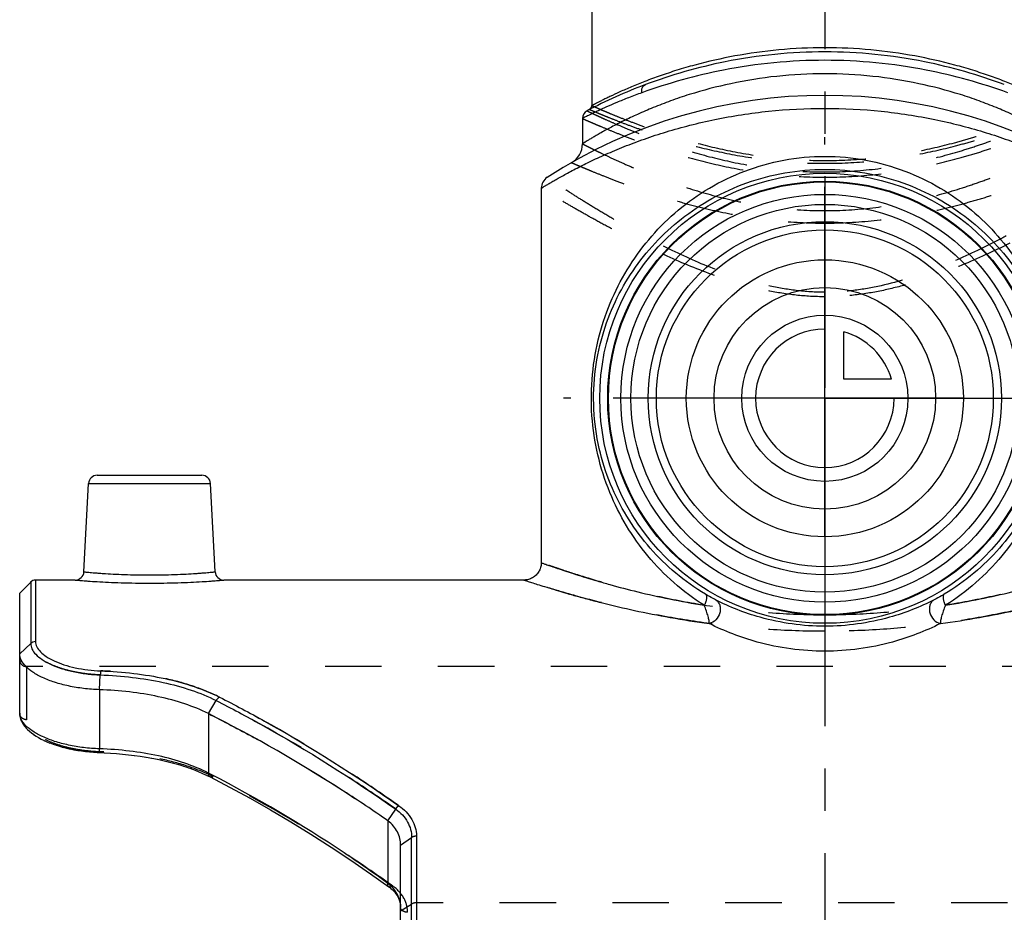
# Model space of a CAD drawing. Header units: millimetres. Extents: x 0 to 1000, y 0 to 1000.
# Tile 2 of 5: x 407 to 521, y 421 to 524. Entities that reach past the tile are written whole.
import ezdxf

# ---------------------------------------------------------------- set-up
doc = ezdxf.new("R2010")
doc.units = ezdxf.units.MM
doc.header["$LTSCALE"] = 65.185185
doc.linetypes.add('CENTER', pattern=[0.6, 0.375, -0.075, 0.075, -0.075])
doc.linetypes.add('HIDDEN', pattern=[0.2, 0.1, -0.1])
for name, color, linetype in [('ACHSEN_S', 7, 'CONTINUOUS'), ('FASEN', 7, 'CONTINUOUS'), ('FLAECHEN', 7, 'CONTINUOUS'), ('KOERPER', 7, 'CONTINUOUS'), ('KONST.EL_MIT_GEO', 7, 'CONTINUOUS'), ('KURVEN', 7, 'CONTINUOUS')]:
    doc.layers.add(name, color=color, linetype=linetype)

msp = doc.modelspace()

# ---------------------------------------------------------------- linework, layer by layer
at = {"layer": 'ACHSEN_S', "color": 40, "linetype": 'CENTER'}
msp.add_line((500, 662.55), (500, 338.23), dxfattribs=at)
at = {"layer": 'FASEN', "color": 7, "linetype": 'Continuous'}
for p, q in [((407, 457.95), (408.27, 459.22)), ((407, 450.93), (407, 457.95))]:
    msp.add_line(p, q, dxfattribs=at)
for radius in [25, 23.56]:
    msp.add_circle((500, 480.45), radius, dxfattribs=at)
for points, knots in [([(416.22, 446.78), (415.6, 446.8), (414.4, 446.89), (412.67, 447.18), (411.08, 447.59), (409.7, 448.12), (408.56, 448.73), (407.71, 449.41), (407.15, 450.14), (407, 450.68), (407, 450.93)], [0, 0, 0, 0, 0.171086, 0.335705, 0.489171, 0.627498, 0.747754, 0.848485, 0.930752, 1, 1, 1, 1]), ([(428.79, 444.02), (427.92, 444.46), (426.02, 445.23), (422.96, 446.04), (419.65, 446.57), (417.37, 446.74), (416.22, 446.78)], [0, 0, 0, 0, 0.225946, 0.471772, 0.732524, 1, 1, 1, 1]), ([(449.54, 431.63), (447.85, 432.8), (441.16, 437.29), (434.15, 441.32), (428.79, 444.02)], [0, 0, 0, 0, 0.254879, 1, 1, 1, 1]), ([(451, 428.81), (451, 429.08), (450.94, 429.61), (450.65, 430.37), (450.18, 431.06), (449.77, 431.45), (449.54, 431.63)], [0, 0, 0, 0, 0.240298, 0.483173, 0.734744, 1, 1, 1, 1])]:
    msp.add_open_spline(points, degree=3, knots=knots, dxfattribs=at)
at = {"layer": 'FASEN', "color": 8, "linetype": 'HIDDEN'}
msp.add_open_spline([(428.79, 444.02), (430.56, 443.13), (437.69, 439.38), (444.55, 435.1), (449.54, 431.63)], degree=3, knots=[0, 0, 0, 0, 0.24581, 1, 1, 1, 1], dxfattribs=at)
at = {"layer": 'FLAECHEN', "color": 7, "linetype": 'Continuous'}
for p, q in [((472, 512.78), (472, 509.85)), ((467.25, 504.72), (467.25, 461.45))]:
    msp.add_line(p, q, dxfattribs=at)
msp.add_circle((500, 480.45), 19.46, dxfattribs=at)
at = {"layer": 'KOERPER', "color": 40, "linetype": 'CENTER'}
for q in [(500, 510.63), (469.82, 480.45), (530.18, 480.45), (500, 450.27)]:
    msp.add_line((500, 480.45), q, dxfattribs=at)
at = {"layer": 'KOERPER', "color": 7, "linetype": 'Continuous'}
for p, q in [((413.42, 459.45), (408.83, 459.45)), ((465.25, 459.45), (430.58, 459.45))]:
    msp.add_line(p, q, dxfattribs=at)
at = {"layer": 'KOERPER', "color": 8, "linetype": 'HIDDEN'}
msp.add_line((592.2, 449.45), (407.8, 449.45), dxfattribs=at)
at = {"layer": 'KOERPER', "color": 7, "linetype": 'Continuous'}
for radius in [26, 25.08]:
    msp.add_circle((500, 480.45), radius, dxfattribs=at)
at = {"layer": 'KONST.EL_MIT_GEO', "color": 7, "linetype": 'Continuous'}
for p, q in [((473.1, 577.45), (473.1, 514.27)), ((415.95, 471.55), (428.05, 471.55)), ((414.42, 460.4), (414.95, 470.6)), ((414.95, 470.6), (429.05, 470.6)), ((429.58, 460.4), (429.05, 470.6)), ((408.27, 459.22), (408.27, 452.11)), ((408.83, 459.45), (408.83, 452.33)), ((407, 450.93), (408.27, 452.11)), ((407, 444.06), (407, 450.93)), ((416.22, 446.78), (416.31, 448.49)), ((416.22, 446.78), (416.22, 439.95)), ((428.79, 444.02), (429.68, 445.53)), ((428.79, 444.02), (428.79, 437.15)), ((407.1, 443.42), (407.18, 443.2)), ((407.18, 443.21), (407.28, 442.99)), ((407.28, 443), (407.41, 442.78)), ((407.4, 442.79), (407.56, 442.57)), ((407.55, 442.58), (407.73, 442.37)), ((407.72, 442.37), (407.92, 442.17)), ((407.91, 442.17), (408.14, 441.97)), ((408.13, 441.98), (408.37, 441.78)), ((408.36, 441.78), (408.62, 441.59)), ((408.61, 441.6), (408.9, 441.41)), ((408.89, 441.42), (409.18, 441.24)), ((409.17, 441.25), (409.49, 441.08)), ((409.48, 441.08), (409.81, 440.92)), ((409.8, 440.92), (410.15, 440.77)), ((410.13, 440.77), (410.5, 440.62)), ((410.48, 440.63), (410.86, 440.49)), ((410.85, 440.49), (411.24, 440.36)), ((411.22, 440.36), (411.63, 440.24)), ((411.61, 440.24), (412.03, 440.12)), ((412.01, 440.13), (412.44, 440.02)), ((412.42, 440.02), (412.86, 439.92)), ((412.84, 439.93), (413.29, 439.84)), ((413.27, 439.84), (413.72, 439.76)), ((413.71, 439.77), (414.17, 439.7)), ((414.15, 439.7), (414.61, 439.64)), ((414.6, 439.64), (415.07, 439.59)), ((415.05, 439.59), (415.52, 439.55)), ((415.51, 439.56), (415.98, 439.53)), ((415.96, 439.53), (416.78, 439.49)), ((428.63, 436.88), (428.99, 436.7)), ((429.13, 436.98), (428.79, 437.15)), ((429.13, 436.97), (428.79, 437.15)), ((449.54, 431.63), (450.44, 432.98)), ((449.54, 431.63), (449.54, 424.4)), ((451, 428.81), (452.27, 429.71)), ((451, 402.51), (451, 428.81)), ((452.27, 412.5), (452.27, 429.71)), ((452.83, 429.89), (452.83, 412.49))]:
    msp.add_line(p, q, dxfattribs=at)
at = {"layer": 'KONST.EL_MIT_GEO', "color": 8, "linetype": 'HIDDEN'}
for p, q in [((407.8, 449.45), (407.8, 443.31)), ((407, 444), (407, 443.99)), ((416.25, 439.6), (416.28, 439.6)), ((416.25, 439.6), (416.28, 439.6)), ((416.77, 439.49), (416.78, 439.49)), ((417.47, 439.46), (417.49, 439.45)), ((418.17, 439.41), (418.19, 439.4)), ((418.87, 439.34), (418.88, 439.34)), ((419.56, 439.27), (419.57, 439.27)), ((420.24, 439.19), (420.26, 439.19)), ((420.92, 439.09), (420.93, 439.09)), ((421.58, 438.99), (421.6, 438.99)), ((422.24, 438.87), (422.25, 438.87)), ((422.89, 438.74), (422.9, 438.74)), ((423.52, 438.61), (423.54, 438.6)), ((424.15, 438.46), (424.16, 438.45)), ((424.76, 438.3), (424.77, 438.29)), ((425.36, 438.13), (425.37, 438.12)), ((425.94, 437.95), (425.95, 437.94)), ((426.51, 437.75), (426.52, 437.75)), ((427.06, 437.55), (427.08, 437.55)), ((427.6, 437.34), (427.61, 437.33)), ((428.12, 437.11), (428.13, 437.11)), ((428.63, 436.88), (428.63, 436.88)), ((431.24, 435.53), (431.24, 435.52)), ((433.6, 434.24), (433.61, 434.23)), ((435.95, 432.9), (435.97, 432.9)), ((438.3, 431.52), (438.31, 431.51)), ((440.63, 430.08), (440.64, 430.08)), ((442.95, 428.6), (442.96, 428.6)), ((445.24, 427.09), (445.25, 427.08)), ((447.51, 425.53), (447.52, 425.52)), ((449.82, 424.29), (450.1, 424.09)), ((449.82, 424.28), (450.1, 424.09)), ((449.69, 423.98), (449.7, 423.97)), ((449.86, 423.84), (449.87, 423.83)), ((450.02, 423.7), (450.03, 423.69)), ((450.18, 423.54), (450.19, 423.54)), ((450.32, 423.39), (450.33, 423.38)), ((450.45, 423.22), (450.46, 423.21)), ((450.57, 423.05), (450.57, 423.04)), ((450.67, 422.88), (450.68, 422.87)), ((450.76, 422.69), (450.77, 422.68)), ((450.84, 422.51), (450.84, 422.5)), ((450.9, 422.31), (450.9, 422.31)), ((450.95, 422.12), (450.95, 422.11)), ((451, 421.22), (452.27, 422.01)), ((547.17, 422.16), (452.83, 422.16)), ((450.98, 421.92), (450.98, 421.91)), ((451, 421.71), (451, 421.7))]:
    msp.add_line(p, q, dxfattribs=at)
at = {"layer": 'KONST.EL_MIT_GEO', "color": 7, "linetype": 'Continuous'}
for points in [[(467.25, 461.45), (467.25, 461.37), (467.24, 461.25), (467.22, 461.12), (467.2, 461), (467.17, 460.88), (467.13, 460.76), (467.08, 460.64), (467.02, 460.53), (466.96, 460.42), (466.89, 460.31), (466.82, 460.21), (466.74, 460.11), (466.65, 460.02), (466.55, 459.93), (466.46, 459.85), (466.35, 459.78), (466.25, 459.72), (466.13, 459.66), (466.02, 459.6), (465.9, 459.56), (465.78, 459.52), (465.66, 459.49), (465.53, 459.47), (465.41, 459.46), (465.28, 459.45), (465.25, 459.45)], [(407, 444.06), (407, 443.99), (407.02, 443.8), (407.05, 443.61)], [(407, 443.99), (407.01, 443.81), (407.05, 443.62), (407.1, 443.41)], [(416.78, 439.49), (417.49, 439.45), (418.19, 439.4), (418.88, 439.34), (419.57, 439.27), (420.26, 439.19), (420.93, 439.09), (421.6, 438.99), (422.25, 438.87), (422.9, 438.74), (423.54, 438.6), (424.16, 438.45), (424.77, 438.29), (425.37, 438.12), (425.95, 437.94), (426.52, 437.75), (427.08, 437.55), (427.61, 437.33), (428.13, 437.11), (428.64, 436.87)], [(428.99, 436.7), (431.24, 435.52), (433.61, 434.23), (435.97, 432.9), (438.31, 431.51), (440.64, 430.08), (442.96, 428.6), (445.25, 427.08), (447.52, 425.52), (449.63, 424.02)], [(449.63, 424.02), (449.7, 423.97), (449.87, 423.83), (450.03, 423.69), (450.19, 423.54), (450.33, 423.38), (450.46, 423.21), (450.57, 423.04), (450.68, 422.87), (450.77, 422.68), (450.84, 422.5), (450.9, 422.31), (450.95, 422.11), (450.98, 421.91), (451, 421.7), (451, 421.61)]]:
    msp.add_lwpolyline(points, dxfattribs=at)
for radius in [22.4, 20.4]:
    msp.add_circle((500, 480.45), radius, dxfattribs=at)
for centre, radius, start, end in [((500, 461.45), 59, 110.5712, 117.7437), ((500, 456.45), 59, 57.0793, 122.9207), ((472.6, 514.27), 0.5, 297.4195, 0.0002), ((473, 512.78), 1, 117.7438, 179.9999), ((469.5, 509.85), 2.5, 299.7314, 0), ((468.75, 504.72), 1.5, 122.9208, 180), ((415.95, 470.55), 1, 90, 177), ((428.05, 470.55), 1, 3, 90), ((413.42, 460.45), 1, 269.9992, 357.0001), ((430.58, 460.45), 1, 182.9999, 270.0008), ((408.83, 458.65), 0.8, 90, 135), ((446.91, 420.97), 4.32, 48.022, 52.6399)]:
    msp.add_arc(centre, radius, start, end, dxfattribs=at)
at = {"layer": 'KONST.EL_MIT_GEO', "color": 8, "linetype": 'HIDDEN'}
for centre, radius, start, end in [((407.8, 450.25), 0.8, 180, 270), ((421.1, 420.42), 18.27, 63.1461, 64.135), ((447.67, 421.61), 3.33, 0.0001, 1.9448)]:
    msp.add_arc(centre, radius, start, end, dxfattribs=at)
at = {"layer": 'KONST.EL_MIT_GEO', "color": 7, "linetype": 'Continuous'}
for points, knots in [([(526.9, 514.27), (526.9, 514.27), (526.88, 514.27), (526.86, 514.29), (526.82, 514.31), (526.76, 514.34), (526.69, 514.38), (526.55, 514.45), (526.35, 514.55), (526.05, 514.7), (525.7, 514.89), (525.28, 515.09), (524.6, 515.42), (523.62, 515.88), (522.27, 516.46), (520.72, 517.09), (518.98, 517.73), (517.06, 518.37), (514.2, 519.2), (510.28, 520.09), (505.26, 520.79), (500, 521.03), (494.74, 520.79), (489.72, 520.09), (485.8, 519.2), (482.94, 518.37), (481.02, 517.73), (479.28, 517.09), (477.73, 516.46), (476.38, 515.88), (475.4, 515.42), (474.72, 515.09), (474.3, 514.89), (473.95, 514.7), (473.65, 514.55), (473.45, 514.45), (473.31, 514.38), (473.24, 514.34), (473.18, 514.31), (473.14, 514.29), (473.12, 514.27), (473.1, 514.27), (473.1, 514.27)], [0, 0, 0, 0, 0.000169, 0.000675, 0.001518, 0.002694, 0.004204, 0.006045, 0.010701, 0.016634, 0.023805, 0.032172, 0.041691, 0.063987, 0.090309, 0.120285, 0.153567, 0.189829, 0.228763, 0.313411, 0.404881, 0.5, 0.59512, 0.686589, 0.771237, 0.810171, 0.846433, 0.879715, 0.909691, 0.936013, 0.958309, 0.967828, 0.976195, 0.983366, 0.989299, 0.993955, 0.995796, 0.997306, 0.998482, 0.999325, 0.999831, 1, 1, 1, 1]), ([(500, 520.47), (496.14, 520.47), (489.07, 519.76), (482.26, 517.81), (479.27, 516.69)], [0, 0, 0, 0, 0.546968, 1, 1, 1, 1]), ([(520.73, 516.69), (517.74, 517.81), (510.93, 519.76), (503.86, 520.47), (500, 520.47)], [0, 0, 0, 0, 0.453032, 1, 1, 1, 1]), ([(500, 519.5), (496.08, 519.5), (488.88, 518.8), (481.93, 516.86), (478.87, 515.75)], [0, 0, 0, 0, 0.546145, 1, 1, 1, 1]), ([(521.13, 515.75), (518.07, 516.86), (511.12, 518.8), (503.92, 519.5), (500, 519.5)], [0, 0, 0, 0, 0.453855, 1, 1, 1, 1]), ([(500, 517.95), (498.14, 517.95), (494.5, 517.75), (489.26, 516.91), (485.18, 515.84), (482.22, 514.84), (480.23, 514.07), (478.42, 513.29), (476.82, 512.54), (475.61, 511.92), (474.76, 511.46), (474.2, 511.15), (473.7, 510.87), (473.26, 510.62), (472.89, 510.4), (472.58, 510.21), (472.36, 510.08), (472.22, 509.99), (472.15, 509.94), (472.09, 509.91), (472.04, 509.88), (472.02, 509.86), (472, 509.86), (472, 509.85)], [0, 0, 0, 0, 0.188745, 0.370246, 0.538415, 0.615965, 0.68839, 0.755109, 0.815481, 0.868781, 0.892529, 0.914197, 0.933673, 0.950846, 0.965604, 0.977844, 0.987473, 0.991283, 0.994412, 0.996852, 0.9986, 0.99965, 1, 1, 1, 1]), ([(528, 509.85), (528, 509.86), (527.98, 509.86), (527.96, 509.88), (527.91, 509.91), (527.85, 509.94), (527.78, 509.99), (527.64, 510.08), (527.42, 510.21), (527.11, 510.4), (526.74, 510.62), (526.3, 510.87), (525.8, 511.15), (525.24, 511.46), (524.39, 511.92), (523.18, 512.54), (521.58, 513.29), (519.77, 514.07), (517.78, 514.84), (514.82, 515.84), (510.74, 516.91), (505.5, 517.75), (501.86, 517.95), (500, 517.95)], [0, 0, 0, 0, 0.00035, 0.0014, 0.003148, 0.005588, 0.008717, 0.012527, 0.022156, 0.034396, 0.049154, 0.066327, 0.085803, 0.107471, 0.131219, 0.184519, 0.244891, 0.31161, 0.384035, 0.461585, 0.629754, 0.811255, 1, 1, 1, 1]), ([(478.87, 515.75), (478.85, 515.85), (478.84, 516.06), (478.91, 516.34), (479.05, 516.56), (479.19, 516.66), (479.27, 516.69)], [0, 0, 0, 0, 0.283377, 0.544674, 0.780928, 1, 1, 1, 1]), ([(478.87, 515.75), (478.35, 515.57), (477.38, 515.2), (476.02, 514.65), (474.85, 514.14), (473.99, 513.75), (473.4, 513.47), (473.04, 513.3), (472.73, 513.15), (472.48, 513.02), (472.3, 512.93), (472.18, 512.88), (472.12, 512.84), (472.07, 512.82), (472.03, 512.8), (472.01, 512.79), (472, 512.78), (472, 512.78)], [0, 0, 0, 0, 0.219364, 0.415928, 0.587571, 0.732152, 0.793611, 0.847498, 0.89357, 0.931602, 0.961399, 0.973159, 0.982804, 0.990316, 0.995691, 0.998921, 1, 1, 1, 1]), ([(467.25, 504.72), (467.25, 504.72), (467.26, 504.72), (467.27, 504.73), (467.3, 504.75), (467.35, 504.78), (467.42, 504.82), (467.51, 504.88), (467.67, 504.98), (467.93, 505.13), (468.29, 505.34), (468.72, 505.6), (469.23, 505.89), (469.82, 506.22), (470.47, 506.58), (471.47, 507.1), (472.88, 507.81), (474.76, 508.68), (476.87, 509.56), (479.2, 510.44), (481.74, 511.27), (484.46, 512.03), (488.37, 512.93), (493.57, 513.73), (497.83, 513.95), (500, 513.95)], [0, 0, 0, 0, 0.00035, 0.000787, 0.001398, 0.003142, 0.005578, 0.008701, 0.012503, 0.022113, 0.034328, 0.049056, 0.066191, 0.085625, 0.107246, 0.130943, 0.184141, 0.244421, 0.311073, 0.383464, 0.461017, 0.543171, 0.629344, 0.811042, 1, 1, 1, 1]), ([(500, 513.95), (502.17, 513.95), (506.43, 513.73), (511.63, 512.93), (515.54, 512.03), (518.26, 511.27), (520.8, 510.44), (523.13, 509.56), (525.24, 508.68), (527.12, 507.81), (528.53, 507.1), (529.53, 506.58), (530.18, 506.22), (530.77, 505.89), (531.28, 505.6), (531.71, 505.34), (532.07, 505.13), (532.33, 504.98), (532.49, 504.88), (532.58, 504.82), (532.65, 504.78), (532.7, 504.75), (532.73, 504.73), (532.74, 504.72), (532.75, 504.72), (532.75, 504.72)], [0, 0, 0, 0, 0.188958, 0.370656, 0.456829, 0.538984, 0.616537, 0.688928, 0.75558, 0.815859, 0.869057, 0.892754, 0.914375, 0.933809, 0.950944, 0.965672, 0.977887, 0.987497, 0.991299, 0.994422, 0.996858, 0.998602, 0.999213, 0.99965, 1, 1, 1, 1]), ([(486.07, 456.53), (484.83, 457.31), (482.5, 459.05), (478.49, 463.18), (474.67, 469.56), (472.95, 476.97), (473.03, 483.17), (473.84, 487.74), (475.32, 491.97), (477.36, 495.81), (479.93, 499.26), (483.02, 502.3), (486.64, 504.86), (490.75, 506.84), (495.26, 508.11), (498.41, 508.4), (500, 508.4)], [0, 0, 0, 0, 0.061337, 0.121361, 0.24106, 0.368663, 0.435472, 0.500501, 0.56264, 0.622847, 0.682465, 0.742641, 0.804244, 0.867788, 0.933269, 1, 1, 1, 1]), ([(500, 508.4), (501.59, 508.4), (504.74, 508.11), (509.25, 506.84), (513.36, 504.86), (516.98, 502.3), (520.07, 499.26), (522.64, 495.81), (524.68, 491.97), (526.16, 487.74), (526.97, 483.17), (527.05, 476.97), (525.33, 469.56), (521.51, 463.18), (517.5, 459.05), (515.17, 457.31), (513.93, 456.53)], [0, 0, 0, 0, 0.066731, 0.132212, 0.195756, 0.257359, 0.317535, 0.377153, 0.43736, 0.499499, 0.564528, 0.631338, 0.75894, 0.878639, 0.938663, 1, 1, 1, 1]), ([(486.21, 457.81), (485, 458.54), (482.73, 460.15), (479.76, 463.06), (477.29, 466.36), (475.33, 470.05), (473.93, 474.16), (473.22, 478.62), (473.3, 483.2), (474.17, 487.6), (475.68, 491.62), (477.75, 495.24), (480.32, 498.46), (483.39, 501.28), (486.95, 503.65), (490.98, 505.47), (495.38, 506.63), (498.45, 506.9), (500, 506.9)], [0, 0, 0, 0, 0.061241, 0.120929, 0.180059, 0.239969, 0.302285, 0.368088, 0.435524, 0.500644, 0.562344, 0.621973, 0.681118, 0.741051, 0.802692, 0.866557, 0.932588, 1, 1, 1, 1]), ([(500, 506.9), (501.55, 506.9), (504.62, 506.63), (509.02, 505.47), (513.05, 503.65), (516.61, 501.28), (519.68, 498.46), (522.25, 495.24), (524.32, 491.62), (525.83, 487.6), (526.7, 483.2), (526.78, 478.62), (526.07, 474.16), (524.67, 470.05), (522.71, 466.36), (520.24, 463.06), (517.27, 460.15), (515, 458.54), (513.79, 457.81)], [0, 0, 0, 0, 0.067412, 0.133443, 0.197308, 0.258949, 0.318882, 0.378027, 0.437656, 0.499356, 0.564476, 0.631913, 0.697715, 0.760031, 0.819941, 0.879071, 0.938759, 1, 1, 1, 1]), ([(467.25, 461.45), (467.25, 461.45), (467.26, 461.44), (467.27, 461.44), (467.3, 461.43), (467.35, 461.41), (467.45, 461.38), (467.6, 461.33), (467.78, 461.26), (468.01, 461.18), (468.28, 461.09), (468.72, 460.94), (469.36, 460.72), (470.24, 460.42), (471.27, 460.09), (472.44, 459.72), (473.75, 459.33), (475.74, 458.76), (478.51, 458.04), (482.15, 457.22), (484.72, 456.75), (486.07, 456.53)], [0, 0, 0, 0, 0.000285, 0.001139, 0.002563, 0.004555, 0.010236, 0.018174, 0.028349, 0.040737, 0.055313, 0.072044, 0.111832, 0.159781, 0.215533, 0.278697, 0.348862, 0.425607, 0.597111, 0.789754, 1, 1, 1, 1]), ([(513.93, 456.53), (515.28, 456.75), (517.85, 457.22), (521.49, 458.04), (524.26, 458.76), (526.25, 459.33), (527.56, 459.72), (528.73, 460.09), (529.76, 460.42), (530.64, 460.72), (531.37, 460.97), (531.89, 461.14), (532.22, 461.26), (532.4, 461.33), (532.55, 461.38), (532.65, 461.41), (532.71, 461.44), (532.74, 461.45), (532.75, 461.45)], [0, 0, 0, 0, 0.210246, 0.402895, 0.574406, 0.651151, 0.721315, 0.784476, 0.840225, 0.888172, 0.927958, 0.959263, 0.971652, 0.981826, 0.989763, 0.995446, 0.99886, 1, 1, 1, 1]), ([(414.42, 460.4), (414.42, 460.4), (414.43, 460.4), (414.46, 460.39), (414.5, 460.39), (414.6, 460.38), (414.76, 460.37), (415.01, 460.34), (415.33, 460.32), (415.71, 460.28), (416.15, 460.25), (416.85, 460.2), (417.84, 460.14), (419.13, 460.08), (420.54, 460.04), (422, 460.03), (423.46, 460.04), (424.87, 460.08), (426.16, 460.14), (427.15, 460.2), (427.85, 460.25), (428.29, 460.28), (428.67, 460.32), (428.99, 460.34), (429.24, 460.37), (429.4, 460.38), (429.5, 460.39), (429.54, 460.39), (429.57, 460.4), (429.58, 460.4), (429.58, 460.4)], [0, 0, 0, 0, 0.000604, 0.002412, 0.00542, 0.009622, 0.021559, 0.038105, 0.059096, 0.084327, 0.113553, 0.146493, 0.222223, 0.308634, 0.402429, 0.5, 0.597571, 0.691366, 0.777777, 0.853507, 0.886447, 0.915674, 0.940904, 0.961895, 0.978441, 0.990378, 0.99458, 0.997588, 0.999396, 1, 1, 1, 1]), ([(413.42, 459.45), (413.43, 459.45), (413.49, 459.44), (413.61, 459.44), (413.82, 459.42), (414.1, 459.4), (414.46, 459.37), (415.08, 459.32), (416.02, 459.26), (417.3, 459.19), (419.32, 459.12), (422, 459.07), (424.68, 459.12), (426.7, 459.19), (427.98, 459.26), (428.92, 459.32), (429.54, 459.37), (429.9, 459.4), (430.18, 459.42), (430.39, 459.44), (430.51, 459.44), (430.57, 459.45), (430.58, 459.45)], [0, 0, 0, 0, 0.002434, 0.009709, 0.021747, 0.038421, 0.059555, 0.08493, 0.147332, 0.223142, 0.309424, 0.5, 0.690577, 0.776858, 0.852669, 0.91507, 0.940445, 0.961579, 0.978253, 0.990291, 0.997566, 1, 1, 1, 1]), ([(465.25, 459.45), (465.24, 459.45), (465.31, 459.43), (465.35, 459.42), (465.49, 459.37), (465.65, 459.32), (465.87, 459.25), (466.25, 459.12), (466.84, 458.93), (467.69, 458.67), (468.71, 458.36), (469.89, 458), (471.24, 457.62), (472.73, 457.21), (475, 456.63), (478.14, 455.89), (482.24, 455.08), (485.14, 454.63), (486.64, 454.43)], [0, 0, 0, 0, 0.00116, 0.004636, 0.01042, 0.018497, 0.028844, 0.041438, 0.073235, 0.113586, 0.162129, 0.218459, 0.282137, 0.352707, 0.4297, 0.601061, 0.792438, 1, 1, 1, 1]), ([(513.36, 454.43), (514.86, 454.63), (517.76, 455.08), (521.27, 455.77), (523.86, 456.36), (525.63, 456.79), (527.27, 457.21), (528.76, 457.62), (530.11, 458), (531.29, 458.36), (532.18, 458.63), (532.8, 458.82), (533.2, 458.95), (533.56, 459.06), (533.87, 459.16), (534.13, 459.25), (534.35, 459.32), (534.5, 459.37), (534.59, 459.4), (534.65, 459.42), (534.69, 459.43), (534.72, 459.44), (534.74, 459.44), (534.75, 459.45), (534.75, 459.45)], [0, 0, 0, 0, 0.207555, 0.398934, 0.487359, 0.570306, 0.647301, 0.71787, 0.781547, 0.837874, 0.886415, 0.907637, 0.926764, 0.943751, 0.95856, 0.971154, 0.981502, 0.989579, 0.992758, 0.995362, 0.99739, 0.99884, 0.99971, 1, 1, 1, 1]), ([(486.21, 457.81), (486.27, 457.77), (486.32, 457.66), (486.34, 457.5), (486.33, 457.27), (486.25, 456.94), (486.14, 456.67), (486.07, 456.53)], [0, 0, 0, 0, 0.15038, 0.249631, 0.367881, 0.65732, 1, 1, 1, 1]), ([(487.36, 457.17), (487.28, 457.21), (486.89, 457.42), (486.51, 457.63), (486.21, 457.81)], [0, 0, 0, 0, 0.210782, 1, 1, 1, 1]), ([(513.79, 457.81), (513.68, 457.75), (513.31, 457.53), (512.92, 457.31), (512.64, 457.17)], [0, 0, 0, 0, 0.277995, 1, 1, 1, 1]), ([(513.79, 457.81), (513.73, 457.77), (513.67, 457.66), (513.66, 457.5), (513.67, 457.27), (513.75, 456.94), (513.86, 456.67), (513.93, 456.53)], [0, 0, 0, 0, 0.150382, 0.249632, 0.367882, 0.65732, 1, 1, 1, 1]), ([(486.64, 454.43), (486.65, 454.47), (486.66, 454.59), (486.62, 454.87), (486.51, 455.3), (486.32, 455.89), (486.16, 456.31), (486.07, 456.53)], [0, 0, 0, 0, 0.065755, 0.154329, 0.387714, 0.676299, 1, 1, 1, 1]), ([(487.36, 457.17), (487.47, 457.11), (487.68, 456.93), (487.88, 456.56), (487.95, 456.12), (487.87, 455.5), (487.49, 454.81), (486.93, 454.48), (486.64, 454.43)], [0, 0, 0, 0, 0.111082, 0.227685, 0.352213, 0.483801, 0.751418, 1, 1, 1, 1]), ([(500, 454.11), (497.48, 454.11), (493.09, 454.72), (489.01, 456.33), (487.36, 457.17)], [0, 0, 0, 0, 0.576608, 1, 1, 1, 1]), ([(512.64, 457.17), (510.99, 456.33), (506.91, 454.72), (502.52, 454.11), (500, 454.11)], [0, 0, 0, 0, 0.423392, 1, 1, 1, 1]), ([(512.64, 457.17), (512.53, 457.11), (512.32, 456.93), (512.12, 456.56), (512.05, 456.12), (512.13, 455.5), (512.51, 454.81), (513.07, 454.48), (513.36, 454.43)], [0, 0, 0, 0, 0.111082, 0.227685, 0.352213, 0.483801, 0.751418, 1, 1, 1, 1]), ([(513.93, 456.53), (513.84, 456.31), (513.68, 455.89), (513.49, 455.3), (513.38, 454.87), (513.34, 454.59), (513.34, 454.47), (513.36, 454.43)], [0, 0, 0, 0, 0.323705, 0.612292, 0.845675, 0.934248, 1, 1, 1, 1]), ([(500, 451.23), (497.37, 451.23), (492.74, 451.86), (488.41, 453.53), (486.64, 454.43)], [0, 0, 0, 0, 0.570034, 1, 1, 1, 1]), ([(513.36, 454.43), (511.59, 453.53), (507.26, 451.86), (502.63, 451.23), (500, 451.23)], [0, 0, 0, 0, 0.429966, 1, 1, 1, 1]), ([(408.83, 452.33), (408.73, 452.33), (408.52, 452.29), (408.34, 452.18), (408.27, 452.11)], [0, 0, 0, 0, 0.504568, 1, 1, 1, 1]), ([(408.27, 452.11), (408.27, 451.9), (408.39, 451.43), (408.87, 450.8), (409.62, 450.21), (410.61, 449.67), (411.81, 449.21), (413.2, 448.84), (414.72, 448.59), (415.78, 448.51), (416.31, 448.49)], [0, 0, 0, 0, 0.067857, 0.149095, 0.249171, 0.369176, 0.507678, 0.66172, 0.827357, 1, 1, 1, 1]), ([(408.83, 452.33), (408.83, 452.13), (408.95, 451.69), (409.41, 451.11), (410.1, 450.56), (411.02, 450.06), (412.15, 449.63), (413.93, 449.16), (415.37, 448.99), (416.36, 448.96)], [0, 0, 0, 0, 0.067622, 0.148705, 0.248635, 0.368535, 0.507044, 0.661255, 1, 1, 1, 1]), ([(416.36, 448.96), (416.35, 448.93), (416.33, 448.77), (416.32, 448.62), (416.31, 448.49)], [0, 0, 0, 0, 0.180686, 1, 1, 1, 1]), ([(416.31, 448.49), (417.55, 448.45), (419.99, 448.26), (423.5, 447.69), (426.75, 446.82), (428.76, 446), (429.68, 445.53)], [0, 0, 0, 0, 0.269793, 0.529849, 0.774531, 1, 1, 1, 1]), ([(416.36, 448.96), (417.63, 448.91), (420.13, 448.72), (423.74, 448.14), (427.07, 447.24), (429.13, 446.4), (430.08, 445.92)], [0, 0, 0, 0, 0.270004, 0.530146, 0.774753, 1, 1, 1, 1]), ([(430.08, 445.92), (430.04, 445.9), (429.88, 445.8), (429.76, 445.65), (429.68, 445.53)], [0, 0, 0, 0, 0.227359, 1, 1, 1, 1]), ([(430.08, 445.92), (431.83, 445.03), (438.96, 441.23), (445.8, 436.89), (450.79, 433.37)], [0, 0, 0, 0, 0.243526, 1, 1, 1, 1]), ([(429.68, 445.53), (431.44, 444.64), (438.58, 440.83), (445.43, 436.5), (450.44, 432.98)], [0, 0, 0, 0, 0.243581, 1, 1, 1, 1]), ([(416.22, 439.95), (415.6, 439.97), (414.4, 440.06), (412.67, 440.35), (411.08, 440.77), (409.7, 441.3), (408.56, 441.91), (407.71, 442.58), (407.15, 443.28), (407, 443.82), (407, 444.06)], [0, 0, 0, 0, 0.172062, 0.337355, 0.491427, 0.630303, 0.750862, 0.851392, 0.93268, 1, 1, 1, 1]), ([(416.25, 439.52), (416.25, 439.52), (416.24, 439.53), (416.23, 439.55), (416.23, 439.59), (416.22, 439.66), (416.22, 439.78), (416.22, 439.89), (416.22, 439.95)], [0, 0, 0, 0, 0.024343, 0.077804, 0.162841, 0.278466, 0.593306, 1, 1, 1, 1]), ([(428.79, 437.15), (427.92, 437.6), (426.03, 438.37), (422.97, 439.2), (419.66, 439.74), (417.38, 439.91), (416.22, 439.95)], [0, 0, 0, 0, 0.226188, 0.47107, 0.73083, 1, 1, 1, 1]), ([(428.99, 436.7), (428.92, 436.73), (428.8, 436.88), (428.79, 437.06), (428.79, 437.15)], [0, 0, 0, 0, 0.445809, 1, 1, 1, 1]), ([(449.54, 424.4), (447.87, 425.61), (441.31, 430.17), (434.41, 434.26), (429.13, 436.98)], [0, 0, 0, 0, 0.256857, 1, 1, 1, 1]), ([(450.44, 432.98), (450.46, 433.03), (450.51, 433.13), (450.63, 433.25), (450.74, 433.34), (450.79, 433.37)], [0, 0, 0, 0, 0.26104, 0.643712, 1, 1, 1, 1]), ([(450.79, 433.37), (451.39, 432.96), (452.17, 432.17), (452.73, 430.88), (452.83, 430.22), (452.83, 429.89)], [0, 0, 0, 0, 0.523167, 0.764242, 1, 1, 1, 1]), ([(450.44, 432.98), (450.99, 432.59), (451.7, 431.85), (452.19, 430.64), (452.27, 430.01), (452.27, 429.71)], [0, 0, 0, 0, 0.521479, 0.762973, 1, 1, 1, 1]), ([(452.27, 429.71), (452.3, 429.74), (452.47, 429.85), (452.68, 429.89), (452.83, 429.89)], [0, 0, 0, 0, 0.24173, 1, 1, 1, 1]), ([(449.63, 424.02), (449.58, 424.05), (449.51, 424.19), (449.52, 424.33), (449.54, 424.4)], [0, 0, 0, 0, 0.433048, 1, 1, 1, 1]), ([(451, 421.72), (450.98, 422.17), (450.75, 423.11), (450.16, 423.86), (449.8, 424.18)], [0, 0, 0, 0, 0.485385, 1, 1, 1, 1])]:
    msp.add_open_spline(points, degree=3, knots=knots, dxfattribs=at)
at = {"layer": 'KONST.EL_MIT_GEO', "color": 8, "linetype": 'HIDDEN'}
for points, knots in [([(473.1, 514.27), (473.1, 514.26), (473.12, 514.26), (473.14, 514.25), (473.18, 514.23), (473.24, 514.2), (473.31, 514.17), (473.45, 514.11), (473.65, 514.02), (473.95, 513.89), (474.3, 513.74), (474.72, 513.56), (475.4, 513.27), (476.39, 512.87), (477.74, 512.34), (479.29, 511.77), (481.04, 511.16), (482.97, 510.55), (485.83, 509.74), (489.74, 508.83), (494.75, 508.09), (500, 507.83), (505.25, 508.09), (510.26, 508.83), (514.17, 509.74), (517.03, 510.55), (518.96, 511.16), (520.71, 511.77), (522.26, 512.34), (523.61, 512.87), (524.6, 513.27), (525.28, 513.56), (525.7, 513.74), (526.05, 513.89), (526.35, 514.02), (526.55, 514.11), (526.69, 514.17), (526.76, 514.2), (526.82, 514.23), (526.86, 514.25), (526.88, 514.26), (526.9, 514.26), (526.9, 514.27)], [0, 0, 0, 0, 0.000164, 0.000655, 0.001473, 0.002616, 0.004083, 0.005872, 0.010406, 0.016194, 0.023208, 0.031415, 0.040776, 0.062799, 0.088936, 0.118832, 0.152135, 0.188501, 0.227596, 0.312637, 0.404499, 0.5, 0.595501, 0.687363, 0.772404, 0.811499, 0.847865, 0.881168, 0.911064, 0.937201, 0.959224, 0.968585, 0.976792, 0.983806, 0.989594, 0.994128, 0.995917, 0.997384, 0.998527, 0.999345, 0.999836, 1, 1, 1, 1]), ([(472.53, 513.67), (472.55, 513.66), (472.57, 513.65), (472.62, 513.63), (472.7, 513.58), (472.86, 513.51), (473.09, 513.4), (473.39, 513.26), (473.75, 513.09), (474.17, 512.89), (474.86, 512.58), (475.86, 512.14), (477.23, 511.56), (478.8, 510.92), (480.58, 510.26), (482.54, 509.58), (485.46, 508.66), (489.45, 507.64), (494.59, 506.8), (498.17, 506.6), (500, 506.6)], [0, 0, 0, 0, 0.001305, 0.002932, 0.005208, 0.011694, 0.020725, 0.032258, 0.046235, 0.062593, 0.081258, 0.125187, 0.177351, 0.237047, 0.303574, 0.37625, 0.454412, 0.62455, 0.808542, 1, 1, 1, 1]), ([(472.83, 513.82), (472.83, 513.82), (472.84, 513.81), (472.87, 513.81), (472.91, 513.79), (473, 513.75), (473.16, 513.68), (473.39, 513.58), (473.69, 513.46), (474.05, 513.3), (474.48, 513.13), (475.17, 512.85), (476.17, 512.45), (477.54, 511.93), (479.11, 511.37), (480.88, 510.78), (482.83, 510.18), (485.72, 509.38), (489.67, 508.49), (494.71, 507.77), (500, 507.51), (505.29, 507.77), (510.33, 508.49), (514.28, 509.38), (517.17, 510.18), (519.12, 510.78), (520.89, 511.37), (522.46, 511.93), (523.83, 512.45), (524.83, 512.85), (525.52, 513.13), (525.95, 513.3), (526.31, 513.46), (526.61, 513.58), (526.84, 513.68), (527, 513.75), (527.09, 513.79), (527.13, 513.81), (527.16, 513.81), (527.17, 513.82), (527.17, 513.82)], [0, 0, 0, 0, 0.000165, 0.000657, 0.001477, 0.002624, 0.00589, 0.010438, 0.016244, 0.023278, 0.031506, 0.04089, 0.062961, 0.089144, 0.119081, 0.152416, 0.188802, 0.227903, 0.312906, 0.40466, 0.5, 0.595341, 0.687094, 0.772097, 0.811198, 0.847584, 0.880919, 0.910856, 0.93704, 0.959111, 0.968494, 0.976722, 0.983756, 0.989562, 0.99411, 0.997376, 0.998523, 0.999343, 0.999835, 1, 1, 1, 1]), ([(500, 506.6), (501.83, 506.6), (505.41, 506.8), (510.55, 507.64), (514.54, 508.66), (517.46, 509.58), (519.42, 510.26), (521.2, 510.92), (522.77, 511.56), (524.14, 512.14), (525.14, 512.58), (525.83, 512.89), (526.25, 513.09), (526.61, 513.26), (526.91, 513.4), (527.14, 513.51), (527.3, 513.58), (527.38, 513.63), (527.43, 513.65), (527.45, 513.66), (527.47, 513.67)], [0, 0, 0, 0, 0.191458, 0.37545, 0.545588, 0.62375, 0.696426, 0.762953, 0.822649, 0.874813, 0.918742, 0.937407, 0.953765, 0.967742, 0.979275, 0.988306, 0.994792, 0.997068, 0.998695, 1, 1, 1, 1]), ([(472, 512.78), (472, 512.78), (472.02, 512.78), (472.04, 512.76), (472.08, 512.74), (472.14, 512.72), (472.22, 512.68), (472.36, 512.62), (472.57, 512.52), (472.88, 512.39), (473.25, 512.23), (473.69, 512.04), (474.4, 511.74), (475.43, 511.31), (476.83, 510.75), (478.45, 510.14), (480.27, 509.49), (482.27, 508.84), (485.25, 507.97), (489.32, 506.99), (494.53, 506.19), (498.15, 505.99), (500, 505.99)], [0, 0, 0, 0, 0.000329, 0.001313, 0.002951, 0.005241, 0.008181, 0.011766, 0.020851, 0.03245, 0.046503, 0.062944, 0.081696, 0.125809, 0.17815, 0.238003, 0.304654, 0.37741, 0.455599, 0.6256, 0.809172, 1, 1, 1, 1]), ([(500, 505.99), (501.85, 505.99), (505.47, 506.19), (510.68, 506.99), (514.75, 507.97), (517.73, 508.84), (519.73, 509.49), (521.55, 510.14), (523.17, 510.75), (524.57, 511.31), (525.6, 511.74), (526.31, 512.04), (526.75, 512.23), (527.12, 512.39), (527.43, 512.52), (527.64, 512.62), (527.78, 512.68), (527.86, 512.72), (527.92, 512.74), (527.96, 512.76), (527.98, 512.78), (528, 512.78), (528, 512.78)], [0, 0, 0, 0, 0.190828, 0.3744, 0.544401, 0.62259, 0.695346, 0.761997, 0.82185, 0.874191, 0.918304, 0.937056, 0.953497, 0.96755, 0.979149, 0.988234, 0.991819, 0.994759, 0.997049, 0.998687, 0.999671, 1, 1, 1, 1]), ([(472, 509.85), (472, 509.85), (472.02, 509.85), (472.04, 509.83), (472.08, 509.81), (472.15, 509.78), (472.22, 509.74), (472.36, 509.67), (472.58, 509.56), (472.89, 509.4), (473.26, 509.22), (473.7, 509), (474.41, 508.66), (475.44, 508.17), (476.84, 507.53), (478.46, 506.84), (480.27, 506.11), (482.26, 505.38), (485.23, 504.38), (489.29, 503.27), (494.51, 502.36), (498.15, 502.13), (500, 502.13)], [0, 0, 0, 0, 0.000336, 0.001343, 0.003019, 0.005361, 0.008367, 0.012031, 0.02131, 0.033142, 0.04746, 0.064184, 0.08323, 0.127912, 0.180741, 0.240945, 0.307777, 0.380533, 0.458552, 0.627796, 0.810304, 1, 1, 1, 1]), ([(500, 502.13), (501.85, 502.13), (505.49, 502.36), (510.71, 503.27), (514.77, 504.38), (517.74, 505.38), (519.73, 506.11), (521.54, 506.84), (523.16, 507.53), (524.56, 508.17), (525.59, 508.66), (526.3, 509), (526.74, 509.22), (527.11, 509.4), (527.42, 509.56), (527.64, 509.67), (527.78, 509.74), (527.85, 509.78), (527.92, 509.81), (527.96, 509.83), (527.98, 509.85), (528, 509.85), (528, 509.85)], [0, 0, 0, 0, 0.189696, 0.372204, 0.541448, 0.619467, 0.692223, 0.759055, 0.819259, 0.872088, 0.91677, 0.935815, 0.95254, 0.966858, 0.97869, 0.987969, 0.991633, 0.994639, 0.996981, 0.998657, 0.999664, 1, 1, 1, 1]), ([(470.74, 507.68), (470.74, 507.68), (470.76, 507.67), (470.78, 507.67), (470.83, 507.64), (470.9, 507.62), (470.98, 507.58), (471.13, 507.51), (471.36, 507.41), (471.7, 507.27), (472.1, 507.1), (472.57, 506.9), (473.33, 506.59), (474.43, 506.14), (475.93, 505.56), (477.64, 504.93), (479.55, 504.27), (481.65, 503.6), (484.76, 502.71), (488.97, 501.71), (494.36, 500.89), (498.1, 500.69), (500, 500.69)], [0, 0, 0, 0, 0.000341, 0.001363, 0.003062, 0.005438, 0.008487, 0.012202, 0.021605, 0.03359, 0.04808, 0.064993, 0.084235, 0.129316, 0.18252, 0.243045, 0.310123, 0.383031, 0.46109, 0.630026, 0.81164, 1, 1, 1, 1]), ([(500, 500.69), (501.9, 500.69), (505.64, 500.89), (511.03, 501.71), (515.24, 502.71), (518.35, 503.6), (520.45, 504.27), (522.36, 504.93), (524.07, 505.56), (525.57, 506.14), (526.67, 506.59), (527.43, 506.9), (527.9, 507.1), (528.3, 507.27), (528.64, 507.41), (528.87, 507.51), (529.02, 507.58), (529.1, 507.62), (529.17, 507.64), (529.22, 507.67), (529.24, 507.67), (529.26, 507.68), (529.26, 507.68)], [0, 0, 0, 0, 0.18836, 0.369974, 0.53891, 0.616969, 0.689877, 0.756955, 0.81748, 0.870684, 0.915765, 0.935007, 0.95192, 0.96641, 0.978395, 0.987798, 0.991513, 0.994562, 0.996938, 0.998637, 0.999659, 1, 1, 1, 1]), ([(500, 492.7), (498.9, 492.7), (496.71, 492.84), (492.47, 493.58), (487.53, 495.16), (482.98, 497.19), (479.64, 498.89), (477.39, 500.11), (475.34, 501.28), (473.5, 502.38), (471.89, 503.37), (470.71, 504.13), (469.9, 504.66), (469.39, 504.99), (468.96, 505.28), (468.6, 505.52), (468.35, 505.69), (468.19, 505.8), (468.1, 505.86), (468.03, 505.91), (467.98, 505.94), (467.95, 505.96), (467.94, 505.98), (467.93, 505.98)], [0, 0, 0, 0, 0.093863, 0.186767, 0.366488, 0.53426, 0.61219, 0.685281, 0.752812, 0.813996, 0.867982, 0.913878, 0.933509, 0.950785, 0.965601, 0.977866, 0.987496, 0.991302, 0.994426, 0.996861, 0.998603, 0.99965, 1, 1, 1, 1]), ([(532.07, 505.98), (532.06, 505.98), (532.05, 505.96), (532.02, 505.94), (531.97, 505.91), (531.9, 505.86), (531.81, 505.8), (531.65, 505.69), (531.4, 505.52), (531.04, 505.28), (530.61, 504.99), (530.1, 504.66), (529.29, 504.13), (528.11, 503.37), (526.5, 502.38), (524.66, 501.28), (522.61, 500.11), (520.36, 498.89), (517.02, 497.19), (512.47, 495.16), (507.53, 493.58), (503.29, 492.84), (501.1, 492.7), (500, 492.7)], [0, 0, 0, 0, 0.00035, 0.001397, 0.003139, 0.005574, 0.008698, 0.012504, 0.022134, 0.034399, 0.049215, 0.066491, 0.086122, 0.132018, 0.186004, 0.247188, 0.314719, 0.38781, 0.46574, 0.633512, 0.813234, 0.906137, 1, 1, 1, 1]), ([(500, 492.18), (498.89, 492.18), (496.69, 492.31), (493.44, 492.83), (490.32, 493.62), (486.41, 494.89), (482.75, 496.4), (479.34, 498), (477.03, 499.16), (474.91, 500.27), (473.02, 501.31), (471.36, 502.25), (470.14, 502.97), (469.29, 503.47), (468.77, 503.79), (468.32, 504.06), (467.95, 504.29), (467.69, 504.45), (467.52, 504.55), (467.43, 504.61), (467.35, 504.65), (467.3, 504.69), (467.27, 504.71), (467.25, 504.71), (467.25, 504.72)], [0, 0, 0, 0, 0.093642, 0.186363, 0.277371, 0.365996, 0.53371, 0.611641, 0.684749, 0.752315, 0.813552, 0.867611, 0.913597, 0.933277, 0.950602, 0.965467, 0.977775, 0.987443, 0.991264, 0.994401, 0.996847, 0.998597, 0.999649, 1, 1, 1, 1]), ([(532.75, 504.72), (532.75, 504.71), (532.73, 504.71), (532.7, 504.69), (532.65, 504.65), (532.57, 504.61), (532.48, 504.55), (532.31, 504.45), (532.05, 504.29), (531.68, 504.06), (531.23, 503.79), (530.71, 503.47), (529.86, 502.97), (528.64, 502.25), (526.98, 501.31), (525.09, 500.27), (522.97, 499.16), (520.66, 498), (517.25, 496.4), (513.59, 494.89), (509.68, 493.62), (506.56, 492.83), (503.31, 492.31), (501.11, 492.18), (500, 492.18)], [0, 0, 0, 0, 0.000351, 0.001403, 0.003153, 0.005599, 0.008736, 0.012557, 0.022225, 0.034533, 0.049398, 0.066723, 0.086403, 0.132389, 0.186448, 0.247685, 0.315251, 0.388359, 0.466291, 0.634004, 0.722629, 0.813637, 0.906358, 1, 1, 1, 1]), ([(500, 455.41), (497.85, 455.41), (493.64, 455.57), (487.55, 456.24), (482.78, 457.09), (479.27, 457.86), (476.91, 458.45), (474.78, 459.03), (472.88, 459.59), (471.24, 460.1), (470.03, 460.49), (469.21, 460.77), (468.7, 460.94), (468.27, 461.09), (467.91, 461.21), (467.64, 461.31), (467.45, 461.38), (467.35, 461.42), (467.3, 461.43), (467.27, 461.45), (467.25, 461.45), (467.25, 461.45)], [0, 0, 0, 0, 0.192444, 0.377516, 0.548534, 0.626921, 0.699629, 0.765984, 0.825318, 0.87697, 0.920305, 0.938667, 0.954733, 0.96844, 0.979736, 0.988572, 0.994911, 0.997136, 0.998726, 0.999681, 1, 1, 1, 1]), ([(532.75, 461.45), (532.75, 461.45), (532.72, 461.44), (532.71, 461.44), (532.65, 461.41), (532.58, 461.39), (532.49, 461.36), (532.33, 461.3), (532.08, 461.21), (531.73, 461.09), (531.3, 460.94), (530.79, 460.77), (529.97, 460.49), (528.76, 460.1), (527.12, 459.59), (525.22, 459.03), (523.09, 458.45), (520.73, 457.86), (518.18, 457.3), (515.44, 456.77), (511.52, 456.14), (506.36, 455.57), (502.15, 455.41), (500, 455.41)], [0, 0, 0, 0, 0.000318, 0.001273, 0.002864, 0.005088, 0.007943, 0.011427, 0.020263, 0.031558, 0.045266, 0.061331, 0.079693, 0.123029, 0.174681, 0.234012, 0.300363, 0.373065, 0.451446, 0.534821, 0.62248, 0.807551, 1, 1, 1, 1]), ([(500, 453.53), (497.75, 453.53), (493.32, 453.68), (486.91, 454.33), (481.01, 455.29), (475.83, 456.4), (472.06, 457.38), (469.54, 458.1), (468.07, 458.55), (466.9, 458.92), (466.05, 459.19), (465.54, 459.36), (465.31, 459.43), (465.25, 459.45)], [0, 0, 0, 0, 0.191041, 0.375142, 0.545842, 0.697218, 0.823601, 0.875668, 0.91941, 0.9542, 0.979489, 0.994847, 1, 1, 1, 1]), ([(534.75, 459.45), (534.75, 459.45), (534.73, 459.45), (534.7, 459.43), (534.65, 459.42), (534.57, 459.39), (534.47, 459.36), (534.3, 459.3), (534.03, 459.21), (533.65, 459.09), (533.18, 458.94), (532.63, 458.77), (531.75, 458.49), (530.46, 458.1), (528.69, 457.6), (526.66, 457.05), (524.38, 456.48), (521.87, 455.91), (518.14, 455.15), (513.1, 454.33), (506.68, 453.68), (502.25, 453.53), (500, 453.53)], [0, 0, 0, 0, 0.000323, 0.001289, 0.002899, 0.005151, 0.008041, 0.011567, 0.020508, 0.031935, 0.045797, 0.062037, 0.080587, 0.12433, 0.176398, 0.236113, 0.302781, 0.375696, 0.454158, 0.624853, 0.808953, 1, 1, 1, 1]), ([(416.31, 448.49), (415.78, 448.51), (414.72, 448.59), (413.2, 448.84), (411.81, 449.21), (410.61, 449.67), (409.62, 450.21), (408.87, 450.8), (408.39, 451.43), (408.27, 451.9), (408.27, 452.11)], [0, 0, 0, 0, 0.17265, 0.338291, 0.492333, 0.630831, 0.750833, 0.850907, 0.932144, 1, 1, 1, 1]), ([(416.36, 448.96), (416.35, 448.93), (416.33, 448.77), (416.32, 448.62), (416.31, 448.49)], [0, 0, 0, 0, 0.180659, 1, 1, 1, 1]), ([(430.08, 445.92), (429.13, 446.4), (427.07, 447.24), (423.74, 448.14), (420.13, 448.72), (417.63, 448.91), (416.36, 448.96)], [0, 0, 0, 0, 0.225241, 0.469853, 0.729991, 1, 1, 1, 1]), ([(430.08, 445.92), (430.04, 445.9), (429.88, 445.8), (429.76, 445.65), (429.68, 445.53)], [0, 0, 0, 0, 0.227367, 1, 1, 1, 1]), ([(450.79, 433.37), (449.09, 434.57), (442.42, 439.11), (435.43, 443.2), (430.08, 445.92)], [0, 0, 0, 0, 0.256637, 1, 1, 1, 1]), ([(450.44, 432.98), (448.74, 434.18), (442.05, 438.72), (435.04, 442.8), (429.68, 445.53)], [0, 0, 0, 0, 0.256581, 1, 1, 1, 1]), ([(407.8, 443.31), (407.7, 443.31), (407.49, 443.35), (407.22, 443.51), (407.04, 443.76), (407, 443.96), (407, 444.06)], [0, 0, 0, 0, 0.258011, 0.511382, 0.758091, 1, 1, 1, 1]), ([(416.28, 439.6), (415.72, 439.62), (414.61, 439.71), (413.02, 439.97), (411.57, 440.34), (410.3, 440.82), (409.25, 441.37), (408.46, 441.98), (407.94, 442.61), (407.8, 443.09), (407.8, 443.31)], [0, 0, 0, 0, 0.172155, 0.337676, 0.492136, 0.631495, 0.752458, 0.853069, 0.933853, 1, 1, 1, 1]), ([(416.28, 439.6), (416.27, 439.58), (416.27, 439.56), (416.26, 439.52), (416.25, 439.52)], [0, 0, 0, 0, 0.720512, 1, 1, 1, 1]), ([(416.28, 439.6), (416.27, 439.58), (416.27, 439.56), (416.26, 439.52), (416.25, 439.52)], [0, 0, 0, 0, 0.720501, 1, 1, 1, 1]), ([(429.35, 436.72), (428.45, 437.18), (426.48, 437.98), (423.29, 438.83), (419.86, 439.38), (417.49, 439.56), (416.28, 439.6)], [0, 0, 0, 0, 0.226378, 0.471377, 0.731068, 1, 1, 1, 1]), ([(429.35, 436.72), (429.29, 436.69), (429.17, 436.65), (429.04, 436.67), (428.99, 436.7)], [0, 0, 0, 0, 0.53799, 1, 1, 1, 1]), ([(450.1, 424.09), (448.41, 425.3), (441.74, 429.89), (434.73, 434), (429.35, 436.72)], [0, 0, 0, 0, 0.256883, 1, 1, 1, 1]), ([(450.44, 432.98), (450.45, 433.03), (450.51, 433.13), (450.63, 433.26), (450.73, 433.34), (450.79, 433.37)], [0, 0, 0, 0, 0.26077, 0.643184, 1, 1, 1, 1]), ([(452.27, 429.71), (452.3, 429.74), (452.47, 429.85), (452.68, 429.89), (452.83, 429.89)], [0, 0, 0, 0, 0.241638, 1, 1, 1, 1]), ([(450.1, 424.09), (450.02, 424.04), (449.87, 423.96), (449.69, 423.98), (449.63, 424.02)], [0, 0, 0, 0, 0.577404, 1, 1, 1, 1]), ([(451.8, 421.06), (451.8, 421.34), (451.73, 421.92), (451.27, 423.04), (450.61, 423.73), (450.1, 424.09)], [0, 0, 0, 0, 0.237141, 0.478952, 1, 1, 1, 1]), ([(452.83, 422.16), (452.78, 422.16), (452.58, 422.15), (452.39, 422.09), (452.27, 422.01)], [0, 0, 0, 0, 0.265574, 1, 1, 1, 1]), ([(451.8, 421.06), (451.7, 421.06), (451.5, 421.09), (451.24, 421.2), (451.05, 421.38), (451, 421.54), (451, 421.61)], [0, 0, 0, 0, 0.290733, 0.559473, 0.793677, 1, 1, 1, 1])]:
    msp.add_open_spline(points, degree=3, knots=knots, dxfattribs=at)
for points in [[(428.79, 437.15), (428.9, 437.09), (429.02, 437.03), (429.13, 436.98)], [(449.54, 424.4), (449.63, 424.33), (449.72, 424.26), (449.8, 424.18)], [(451, 421.72), (451, 421.69), (451, 421.65), (451, 421.61)]]:
    msp.add_open_spline(points, degree=3, dxfattribs=at)
at = {"layer": 'KURVEN', "color": 40, "linetype": 'Continuous'}
for p, q in [((500, 464.45), (500, 496.45)), ((502.2, 482.65), (502.2, 488.14)), ((507.69, 482.65), (502.2, 482.65)), ((516, 480.45), (484, 480.45))]:
    msp.add_line(p, q, dxfattribs=at)
for radius in [16, 12.8, 9.6]:
    msp.add_circle((500, 480.45), radius, dxfattribs=at)
for start, end in [(90, 360), (15.962, 74.038)]:
    msp.add_arc((500, 480.45), 8, start, end, dxfattribs=at)

doc.saveas('drawing.dxf')
